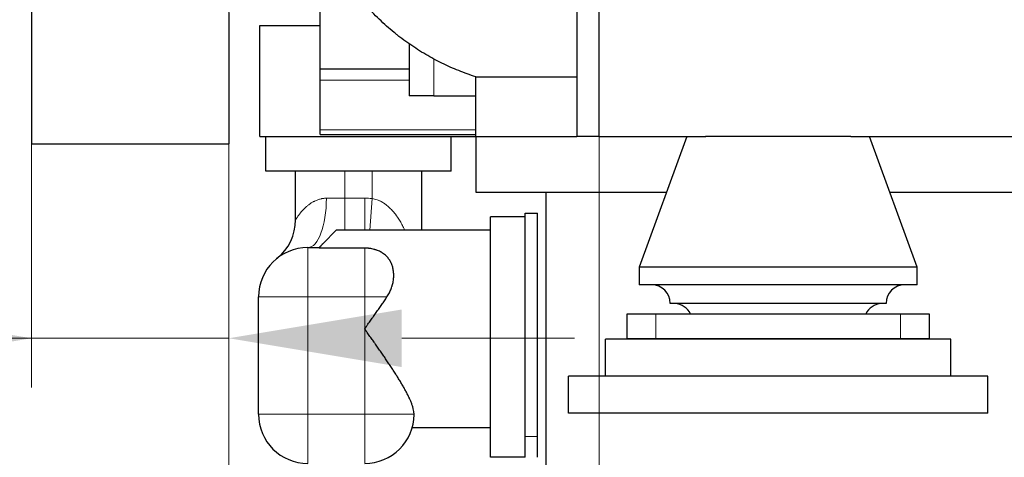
# Model space of a CAD drawing. Header units: inches. Extents: x 0 to 23760, y -13 to 16800.
# Tile 172 of 223: x 16546 to 17343, y 11839 to 12193. Entities that reach past the tile are written whole.
import ezdxf

# ---------------------------------------------------------------- set-up
doc = ezdxf.new("R2010")
doc.units = ezdxf.units.IN
doc.layers.add('254', color=7, linetype='Continuous', true_color=0xffffff)
doc.styles.add('latin_extended', font='simplex.shx')
doc.dimstyles.get("Standard").update_dxf_attribs({"dimtxt": 0.18, "dimasz": 0.18, "dimexe": 0.18, "dimexo": 0.0625, "dimgap": 0.09, "dimtad": 0, "dimtih": 1, "dimtoh": 1, "dimdec": 4, "dimzin": 0, "dimdsep": 46, "dimtxsty": 'Standard', "dimcen": 0.09, "dimadec": 0, "dimazin": 0, "dimtfac": 1, "dimtdec": 4, "dimtofl": 0, "dimtmove": 0, "dimatfit": 3, "dimfxl": 1, "dimtolj": 1, "dimtzin": 0, "dimarcsym": 0})

# ---------------------------------------------------------------- blocks, each defined once
blk = doc.blocks.new('_U11')
at = {"layer": '254', "color": 3, "linetype": 'Continuous', "lineweight": 13, "transparency": 16777216}
for p, q in [((16555.22, 12708.52), (16555.22, 11895.02)), ((16715.22, 12708.52), (16715.22, 11895.02)), ((16555.22, 11935.02), (15081.89, 11935.02)), ((16415.22, 11935.02), (16275.22, 11935.02)), ((16555.22, 11935.02), (16715.22, 11935.02)), ((16855.22, 11935.02), (16995.22, 11935.02))]:
    blk.add_line(p, q, dxfattribs=at)
at = {"layer": '254', "color": 3, "transparency": 16777216}
for points in [[(16415.22, 11911.69), (16415.22, 11958.35), (16555.22, 11935.02)], [(16855.22, 11958.35), (16855.22, 11911.69), (16715.22, 11935.02)]]:
    blk.add_solid(points, dxfattribs=at)
at = {"layer": 'Defpoints', "color": 0, "transparency": 16777216}
for p in [(16555.22, 12748.52), (16715.22, 12748.52), (16715.22, 11935.02)]:
    blk.add_point(p, dxfattribs=at)
at = {"layer": '254', "color": 2, "lineweight": 13, "transparency": 16777216, "insert": (15151.89, 12378.35), "char_height": 140, "attachment_point": 1, "style": 'latin_extended'}
blk.add_mtext('\\A1;\\C31;{\\H1.00x;\\Fsimplex.shx;Flywheel\\Fsimplex.shx;}\\C2;\\P  \\C2;90-240 ', dxfattribs=at)
blk = doc.blocks.new('_U12')
at = {"layer": '254', "color": 3, "linetype": 'Continuous', "lineweight": 13, "transparency": 16777216}
for p, q in [((16715.22, 12708.52), (16715.22, 11061)), ((17015.22, 12151.02), (17015.22, 11061)), ((16715.22, 11101), (15828.55, 11101)), ((16575.22, 11101), (16435.22, 11101)), ((16715.22, 11101), (17015.22, 11101)), ((17155.22, 11101), (17295.22, 11101))]:
    blk.add_line(p, q, dxfattribs=at)
at = {"layer": '254', "color": 3, "transparency": 16777216}
for points in [[(16575.22, 11077.67), (16575.22, 11124.33), (16715.22, 11101)], [(17155.22, 11124.33), (17155.22, 11077.67), (17015.22, 11101)]]:
    blk.add_solid(points, dxfattribs=at)
at = {"layer": 'Defpoints', "color": 0, "transparency": 16777216}
for p in [(16715.22, 12748.52), (17015.22, 12191.02), (17015.22, 11101)]:
    blk.add_point(p, dxfattribs=at)
at = {"layer": '254', "color": 2, "lineweight": 13, "transparency": 16777216, "insert": (15898.55, 11311), "char_height": 140, "attachment_point": 1, "style": 'latin_extended'}
blk.add_mtext('\\A1;300', dxfattribs=at)
blk = doc.blocks.new('_U13')
at = {"layer": '254', "color": 3, "linetype": 'Continuous', "lineweight": 13, "transparency": 16777216}
for p, q in [((21165.22, 12151.02), (21165.22, 11061)), ((17015.22, 12058.52), (17015.22, 11061)), ((17155.22, 11101), (21025.22, 11101))]:
    blk.add_line(p, q, dxfattribs=at)
at = {"layer": '254', "color": 3, "transparency": 16777216}
for points in [[(17155.22, 11124.33), (17155.22, 11077.67), (17015.22, 11101)], [(21025.22, 11077.67), (21025.22, 11124.33), (21165.22, 11101)]]:
    blk.add_solid(points, dxfattribs=at)
at = {"layer": 'Defpoints', "color": 0, "transparency": 16777216}
for p in [(21165.22, 12191.02), (17015.22, 12098.52), (21165.22, 11101)]:
    blk.add_point(p, dxfattribs=at)
at = {"layer": '254', "color": 2, "lineweight": 13, "transparency": 16777216, "insert": (18856.89, 11311), "char_height": 140, "attachment_point": 1, "style": 'latin_extended'}
blk.add_mtext('\\A1;4150', dxfattribs=at)

msp = doc.modelspace()

# ---------------------------------------------------------------- linework, layer by layer
at = {"layer": '254', "color": 2, "linetype": 'Continuous', "lineweight": 25}
for p, q in [((17015.22, 12098.518), (17015.22, 12283.518)), ((16555.22, 12271.683), (16555.22, 12092.518)), ((16997.22, 12273.565), (16997.22, 12098.518)), ((16789.22, 12153.308), (16789.22, 12265.602)), ((16715.22, 12199.1), (16715.22, 12092.518)), ((16740.22, 12188.517), (16789.22, 12188.517)), ((16740.22, 12098.518), (16740.22, 12188.517)), ((16861.22, 12173.514), (16861.22, 12131.518)), ((16789.22, 12144.071), (16789.22, 12153.308)), ((16789.22, 12153.308), (16861.22, 12153.308)), ((16789.22, 12104.024), (16789.22, 12144.071)), ((16915.22, 12098.518), (16915.22, 12146.936)), ((16915.22, 12146.936), (16997.22, 12146.936)), ((16881.22, 12131.518), (16861.22, 12131.518)), ((16881.22, 12131.518), (16915.22, 12131.518)), ((16789.22, 12100.194), (16789.22, 12104.024)), ((16740.22, 12098.518), (16915.219, 12098.518)), ((16745.22, 12070.518), (16745.22, 12098.518)), ((16789.22, 12100.194), (16915.219, 12100.194)), ((16895.22, 12070.518), (16895.22, 12098.518)), ((16915.22, 12098.518), (16997.232, 12098.518)), ((16915.22, 12098.518), (16915.22, 12053.518)), ((17015.22, 12098.518), (16997.22, 12098.518)), ((17015.22, 12098.518), (17101.527, 12098.518)), ((17086.22, 12098.518), (17047.72, 11992.518)), ((17218.966, 12098.518), (17101.469, 12098.518)), ((17219.024, 12098.518), (17586.493, 12098.518)), ((17272.72, 11992.518), (17234.22, 12098.518)), ((16555.22, 12092.518), (16715.22, 12092.518)), ((16895.22, 12070.518), (16745.22, 12070.518)), ((16769.22, 12030.968), (16769.22, 12070.518)), ((16871.22, 12070.518), (16871.22, 12022.618)), ((16915.22, 12053.518), (17069.88, 12053.518)), ((16972.22, 11673.076), (16972.22, 12053.516)), ((17250.571, 12053.518), (17554.911, 12053.518)), ((16955.22, 12033.518), (16927.22, 12033.518)), ((16927.22, 11838.518), (16927.22, 12033.518)), ((16955.22, 11855.518), (16955.22, 12036.518)), ((16955.22, 12036.518), (16965.22, 12036.518)), ((16965.22, 11855.518), (16965.22, 12036.518)), ((16802.22, 12022.518), (16791.601, 12011.899)), ((16927.22, 12022.618), (16802.22, 12022.618)), ((16802.22, 12022.618), (16802.22, 12022.518)), ((16779.22, 12008.518), (16788.22, 12008.518)), ((16791.601, 12011.899), (16788.22, 12008.518)), ((16788.22, 12008.518), (16788.22, 12008.064)), ((16825.22, 12008.064), (16788.22, 12008.064)), ((17272.72, 11992.518), (17047.72, 11992.518)), ((17047.72, 11992.518), (17047.72, 11978.286)), ((17272.72, 11978.286), (17272.72, 11992.518)), ((17272.72, 11978.286), (17047.72, 11978.286)), ((16739.22, 11873.518), (16739.22, 11968.518)), ((17247.72, 11963.286), (17072.72, 11963.286)), ((17061.026, 11954.518), (17037.72, 11954.518)), ((17037.72, 11954.518), (17037.72, 11934.518)), ((17259.413, 11954.518), (17061.026, 11954.518)), ((17282.72, 11954.518), (17259.413, 11954.518)), ((17282.72, 11934.518), (17282.72, 11954.518)), ((17300.22, 11934.218), (17020.22, 11934.218)), ((17020.22, 11904.218), (17020.22, 11934.218)), ((17061.026, 11934.518), (17037.72, 11934.518)), ((17259.413, 11934.518), (17061.026, 11934.518)), ((17282.72, 11934.518), (17259.413, 11934.518)), ((17300.22, 11904.218), (17300.22, 11934.218)), ((17330.22, 11904.218), (16990.22, 11904.218)), ((16990.22, 11874.218), (16990.22, 11904.218)), ((17300.22, 11904.218), (17020.22, 11904.218)), ((17330.22, 11874.218), (17330.22, 11904.218)), ((17330.22, 11874.218), (16990.22, 11874.218)), ((16863.713, 11862.618), (16927.22, 11862.618)), ((16955.22, 11855.121), (16955.22, 11855.518)), ((16955.22, 11838.518), (16955.22, 11855.123)), ((16965.22, 11838.518), (16965.22, 11855.518)), ((16955.22, 11838.518), (16927.22, 11838.518))]:
    msp.add_line(p, q, dxfattribs=at)
at = {"layer": '254', "color": 110, "linetype": 'Continuous', "lineweight": 13}
for p, q in [((16881.22, 12131.518), (16881.22, 12161.326)), ((16789.22, 12144.071), (16861.219, 12144.071)), ((16789.22, 12104.024), (16915.22, 12104.024)), ((16809.22, 12070.518), (16809.22, 12048.518)), ((16831.22, 12048.293), (16831.22, 12070.518)), ((16794.22, 12048.518), (16809.22, 12048.518)), ((16809.22, 12048.518), (16825.22, 12048.518)), ((16809.22, 12022.617), (16809.22, 12048.518)), ((16825.22, 12022.617), (16825.22, 12048.518)), ((16829.289, 12022.617), (16831.22, 12048.293)), ((16779.22, 12008.518), (16779.22, 11968.518)), ((16825.22, 12008.064), (16825.22, 11968.518)), ((16779.22, 11968.518), (16739.22, 11968.518)), ((16825.22, 11968.518), (16779.22, 11968.518)), ((16779.22, 11968.518), (16779.22, 11873.518)), ((16825.22, 11873.518), (16825.22, 11968.518)), ((16843.28, 11968.518), (16825.22, 11968.518)), ((17061.026, 11934.518), (17061.026, 11954.518)), ((17259.413, 11934.518), (17259.413, 11954.518)), ((16739.22, 11873.518), (16779.22, 11873.518)), ((16779.22, 11873.518), (16825.22, 11873.518)), ((16779.22, 11873.518), (16779.22, 11833.518)), ((16825.22, 11873.518), (16865.219, 11873.518)), ((16825.22, 11833.518), (16825.22, 11873.518)), ((16955.22, 11855.518), (16965.22, 11855.518))]:
    msp.add_line(p, q, dxfattribs=at)
msp.add_arc((16825.22, 11968.518), 80, 85.698778, 90, dxfattribs=at)
at = {"layer": '254', "color": 2, "linetype": 'Continuous', "lineweight": 25}
for centre, radius, start, end in [((16729.22, 12030.968), 40, 308.682187, 0), ((16779.22, 11968.518), 40, 90, 180), ((17057.72, 11963.286), 15, 0, 90), ((17262.72, 11963.286), 15, 90, 180), ((17075.555, 11948.331), 15, 24.359101, 85.546788), ((17244.885, 11948.331), 15, 94.453212, 155.640899), ((16779.22, 11873.518), 40, 180, 270), ((16825.22, 11873.518), 40, 270, 359.738975)]:
    msp.add_arc(centre, radius, start, end, dxfattribs=at)
at = {"layer": '254', "color": 110, "linetype": 'Continuous', "lineweight": 13}
msp.add_ellipse((16779.22, 12048.518), major_axis=(0, 40), ratio=0.375, start_param=3.1415927, end_param=4.712389, dxfattribs=at)
at = {"layer": '254', "color": 2, "linetype": 'Continuous', "lineweight": 25}
for points, knots in [([(16915.22, 12146.936), (16912.88, 12147.68), (16910.556, 12148.467), (16905.939, 12150.124), (16903.646, 12150.996), (16899.086, 12152.825), (16896.821, 12153.783), (16892.316, 12155.786), (16890.077, 12156.832), (16885.625, 12159.013), (16883.411, 12160.149), (16879.008, 12162.513), (16876.819, 12163.742), (16872.464, 12166.297), (16870.299, 12167.623), (16865.991, 12170.376), (16863.848, 12171.803), (16859.585, 12174.765), (16857.465, 12176.3), (16854.3, 12178.688), (16853.248, 12179.498), (16851.937, 12180.53), (16851.675, 12180.737), (16851.152, 12181.152), (16850.369, 12181.778), (16849.59, 12182.409), (16847.004, 12184.529), (16844.964, 12186.27), (16840.944, 12189.844), (16838.963, 12191.677), (16835.062, 12195.439), (16833.141, 12197.368), (16830.304, 12200.337), (16829.365, 12201.339), (16827.504, 12203.369), (16826.581, 12204.396), (16824.75, 12206.478), (16823.842, 12207.532), (16822.492, 12209.134), (16822.043, 12209.671), (16821.374, 12210.482), (16821.151, 12210.753), (16820.707, 12211.297), (16819.6, 12212.66), (16818.51, 12214.039), (16816.789, 12216.264), (16815.939, 12217.386), (16815.101, 12218.518)], [0, 0, 0, 0, 0.0625, 0.0625, 0.125, 0.125, 0.1875, 0.1875, 0.25, 0.25, 0.3125, 0.3125, 0.375, 0.375, 0.4375, 0.4375, 0.5, 0.5, 0.5625, 0.5625, 0.59375, 0.59375, 0.6015625, 0.6015625, 0.609375, 0.625, 0.625, 0.6875, 0.6875, 0.75, 0.75, 0.8125, 0.8125, 0.84375, 0.84375, 0.875, 0.875, 0.90625, 0.90625, 0.921875, 0.921875, 0.9296875, 0.9296875, 0.9375, 0.96875, 0.96875, 1, 1, 1, 1]), ([(16788.22, 12008.064), (16788.487, 12008.409), (16788.758, 12008.747), (16789.171, 12009.245), (16789.309, 12009.41), (16789.588, 12009.736), (16789.729, 12009.898), (16790.435, 12010.697), (16791.012, 12011.311), (16791.601, 12011.899)], [0, 0, 0, 0, 0.25, 0.25, 0.375, 0.375, 0.5, 0.5, 1, 1, 1, 1]), ([(16843.28, 11968.518), (16843.639, 11969.049), (16843.978, 11969.586), (16844.617, 11970.669), (16844.917, 11971.216), (16845.483, 11972.319), (16845.748, 11972.875), (16846.244, 11973.994), (16846.475, 11974.558), (16846.904, 11975.693), (16847.101, 11976.264), (16847.374, 11977.125), (16847.46, 11977.413), (16847.584, 11977.846), (16847.624, 11977.991), (16847.703, 11978.28), (16847.741, 11978.425), (16847.926, 11979.147), (16848.056, 11979.722), (16848.283, 11980.867), (16848.379, 11981.438), (16848.539, 11982.572), (16848.666, 11983.702), (16848.727, 11984.82), (16848.756, 11985.933), (16848.754, 11986.486), (16848.73, 11987.175), (16848.722, 11987.381), (16848.711, 11987.587), (16848.703, 11987.724), (16848.699, 11987.792), (16848.676, 11988.134), (16848.654, 11988.406), (16848.576, 11989.215), (16848.439, 11990.278), (16848.237, 11991.31), (16848.001, 11992.327), (16847.867, 11992.827), (16847.566, 11993.814), (16847.398, 11994.301), (16847.028, 11995.258), (16846.826, 11995.729), (16846.55, 11996.309), (16846.465, 11996.482), (16846.378, 11996.654), (16846.32, 11996.769), (16846.29, 11996.826), (16846.141, 11997.111), (16846.017, 11997.336), (16845.635, 11998.001), (16845.363, 11998.433), (16844.787, 11999.272), (16844.483, 11999.679), (16843.839, 12000.471), (16843.5, 12000.856), (16842.786, 12001.602), (16842.411, 12001.963), (16841.622, 12002.663), (16841.209, 12003.001), (16840.665, 12003.409), (16840.555, 12003.49), (16840.332, 12003.65), (16840.219, 12003.73), (16839.878, 12003.965), (16839.647, 12004.118), (16838.94, 12004.564), (16838.454, 12004.845), (16837.446, 12005.377), (16836.925, 12005.626), (16835.848, 12006.094), (16835.291, 12006.312), (16834.642, 12006.538), (16834.57, 12006.563), (16834.424, 12006.612), (16834.351, 12006.637), (16834.132, 12006.709), (16833.69, 12006.85), (16833.243, 12006.98), (16832.34, 12007.224), (16831.727, 12007.368), (16830.477, 12007.617), (16829.841, 12007.722), (16829.031, 12007.828), (16828.786, 12007.858), (16828.54, 12007.885), (16828.376, 12007.903), (16828.294, 12007.911), (16827.881, 12007.951), (16827.55, 12007.978), (16826.556, 12008.043), (16825.889, 12008.064), (16825.22, 12008.064)], [0, 0, 0, 0, 0.03125, 0.03125, 0.0625, 0.0625, 0.09375, 0.09375, 0.125, 0.125, 0.15625, 0.15625, 0.171875, 0.171875, 0.1796875, 0.1796875, 0.1875, 0.1875, 0.21875, 0.21875, 0.25, 0.25, 0.28125, 0.3125, 0.3125, 0.34375, 0.34375, 0.3515625, 0.3554687, 0.3554687, 0.359375, 0.359375, 0.375, 0.375, 0.40625, 0.4375, 0.4375, 0.46875, 0.46875, 0.5, 0.5, 0.53125, 0.53125, 0.5390625, 0.5429687, 0.5429687, 0.546875, 0.546875, 0.5625, 0.5625, 0.59375, 0.59375, 0.625, 0.625, 0.65625, 0.65625, 0.6875, 0.6875, 0.71875, 0.71875, 0.7265625, 0.7265625, 0.734375, 0.734375, 0.75, 0.75, 0.78125, 0.78125, 0.8125, 0.8125, 0.84375, 0.84375, 0.8476562, 0.8476562, 0.8515625, 0.8515625, 0.859375, 0.875, 0.875, 0.90625, 0.90625, 0.9375, 0.9375, 0.9453125, 0.9492187, 0.9492187, 0.953125, 0.953125, 0.96875, 0.96875, 1, 1, 1, 1]), ([(16865.219, 11873.518), (16865.214, 11873.85), (16865.198, 11874.189), (16865.155, 11874.71), (16865.138, 11874.885), (16865.108, 11875.151), (16865.097, 11875.24), (16865.075, 11875.419), (16865.063, 11875.509), (16864.948, 11876.319), (16864.802, 11877.06), (16864.432, 11878.582), (16864.209, 11879.363), (16863.693, 11880.965), (16863.4, 11881.786), (16862.749, 11883.466), (16862.392, 11884.326), (16861.909, 11885.424), (16861.81, 11885.645), (16861.66, 11885.978), (16861.609, 11886.09), (16861.507, 11886.313), (16861.25, 11886.871), (16860.984, 11887.432), (16860.327, 11888.789), (16859.866, 11889.703), (16858.904, 11891.55), (16858.403, 11892.484), (16857.363, 11894.371), (16856.825, 11895.324), (16855.714, 11897.249), (16855.142, 11898.221), (16853.966, 11900.184), (16853.362, 11901.175), (16852.435, 11902.677), (16852.122, 11903.179), (16851.726, 11903.811), (16851.647, 11903.937), (16851.488, 11904.19), (16851.249, 11904.57), (16851.009, 11904.95), (16850.205, 11906.218), (16849.553, 11907.235), (16848.232, 11909.274), (16847.563, 11910.296), (16846.21, 11912.346), (16845.526, 11913.375), (16844.145, 11915.437), (16843.447, 11916.472), (16842.04, 11918.547), (16841.329, 11919.588), (16839.898, 11921.677), (16839.176, 11922.725), (16837.722, 11924.828), (16836.989, 11925.883), (16835.514, 11928.001), (16834.772, 11929.064), (16833.838, 11930.397), (16833.651, 11930.664), (16833.276, 11931.199), (16833.088, 11931.466), (16832.525, 11932.269), (16832.149, 11932.804), (16831.019, 11934.41), (16830.265, 11935.482), (16829.131, 11937.09), (16828.753, 11937.626), (16827.997, 11938.699), (16827.618, 11939.236), (16827.051, 11940.042), (16826.862, 11940.311), (16826.579, 11940.714), (16826.485, 11940.849), (16826.297, 11941.119), (16826.203, 11941.254), (16826.063, 11941.457), (16826.017, 11941.525), (16825.924, 11941.66), (16825.878, 11941.728), (16825.786, 11941.865), (16825.741, 11941.934), (16825.674, 11942.037), (16825.652, 11942.072), (16825.608, 11942.142), (16825.587, 11942.177), (16825.545, 11942.248), (16825.525, 11942.285), (16825.487, 11942.358), (16825.469, 11942.395), (16825.45, 11942.443), (16825.447, 11942.453), (16825.44, 11942.472), (16825.437, 11942.482), (16825.428, 11942.512), (16825.423, 11942.532), (16825.417, 11942.572), (16825.415, 11942.593), (16825.415, 11942.624), (16825.415, 11942.634), (16825.416, 11942.655), (16825.42, 11942.686), (16825.426, 11942.716), (16825.437, 11942.756), (16825.444, 11942.775), (16825.466, 11942.833), (16825.484, 11942.87), (16825.521, 11942.943), (16825.541, 11942.979), (16825.582, 11943.05), (16825.603, 11943.085), (16825.668, 11943.19), (16825.713, 11943.258), (16825.803, 11943.395), (16825.849, 11943.464), (16825.987, 11943.667), (16826.08, 11943.803), (16826.267, 11944.072), (16826.361, 11944.207), (16826.548, 11944.476), (16826.642, 11944.611), (16826.925, 11945.014), (16827.114, 11945.282), (16827.491, 11945.819), (16827.68, 11946.087), (16828.247, 11946.891), (16828.624, 11947.427), (16829.379, 11948.497), (16829.757, 11949.032), (16830.51, 11950.102), (16830.887, 11950.637), (16831.451, 11951.439), (16831.639, 11951.706), (16832.015, 11952.241), (16832.203, 11952.508), (16833.14, 11953.843), (16833.886, 11954.906), (16835.369, 11957.026), (16836.105, 11958.082), (16837.569, 11960.187), (16838.296, 11961.237), (16839.739, 11963.328), (16840.455, 11964.37), (16841.877, 11966.449), (16842.581, 11967.485), (16843.28, 11968.518)], [0, 0, 0, 0, 0.015625, 0.015625, 0.0234375, 0.0234375, 0.0273438, 0.0273438, 0.03125, 0.03125, 0.0625, 0.0625, 0.09375, 0.09375, 0.125, 0.125, 0.15625, 0.15625, 0.1640625, 0.1640625, 0.1679688, 0.1679688, 0.171875, 0.1875, 0.1875, 0.21875, 0.21875, 0.25, 0.25, 0.28125, 0.28125, 0.3125, 0.3125, 0.34375, 0.34375, 0.359375, 0.359375, 0.3632813, 0.3632813, 0.3671875, 0.375, 0.375, 0.40625, 0.40625, 0.4375, 0.4375, 0.46875, 0.46875, 0.5, 0.5, 0.53125, 0.53125, 0.5625, 0.5625, 0.59375, 0.59375, 0.625, 0.625, 0.6328125, 0.6328125, 0.640625, 0.640625, 0.65625, 0.65625, 0.6875, 0.6875, 0.703125, 0.703125, 0.71875, 0.71875, 0.7265625, 0.7265625, 0.7304688, 0.7304688, 0.734375, 0.734375, 0.7363281, 0.7363281, 0.7382813, 0.7382813, 0.7402344, 0.7402344, 0.7412109, 0.7412109, 0.7421875, 0.7421875, 0.7431641, 0.7431641, 0.7441406, 0.7441406, 0.7443848, 0.7443848, 0.7446289, 0.7446289, 0.7451172, 0.7451172, 0.7456055, 0.7456055, 0.7458496, 0.7458496, 0.7460938, 0.746582, 0.746582, 0.7470703, 0.7470703, 0.7480469, 0.7480469, 0.7490234, 0.7490234, 0.75, 0.75, 0.7519531, 0.7519531, 0.7539063, 0.7539063, 0.7578125, 0.7578125, 0.7617188, 0.7617188, 0.765625, 0.765625, 0.7734375, 0.7734375, 0.78125, 0.78125, 0.796875, 0.796875, 0.8125, 0.8125, 0.828125, 0.828125, 0.8359375, 0.8359375, 0.84375, 0.84375, 0.875, 0.875, 0.90625, 0.90625, 0.9375, 0.9375, 0.96875, 0.96875, 1, 1, 1, 1])]:
    msp.add_open_spline(points, degree=3, knots=knots, dxfattribs=at)
at = {"layer": '254', "color": 110, "linetype": 'Continuous', "lineweight": 13}
for points, knots in [([(16769.22, 12030.968), (16769.221, 12030.97), (16769.232, 12030.987), (16769.274, 12031.054), (16769.306, 12031.105), (16769.432, 12031.306), (16769.557, 12031.503), (16769.803, 12031.884), (16769.894, 12032.025), (16770.021, 12032.217), (16770.047, 12032.256), (16770.099, 12032.336), (16770.18, 12032.459), (16770.295, 12032.63), (16770.385, 12032.765), (16770.447, 12032.856), (16770.478, 12032.902), (16770.574, 12033.043), (16770.639, 12033.139), (16770.841, 12033.432), (16770.984, 12033.637), (16771.282, 12034.059), (16771.439, 12034.277), (16771.766, 12034.725), (16771.936, 12034.955), (16772.29, 12035.425), (16772.474, 12035.665), (16772.855, 12036.152), (16773.053, 12036.4), (16773.665, 12037.154), (16774.099, 12037.669), (16774.793, 12038.451), (16775.031, 12038.714), (16775.399, 12039.11), (16775.586, 12039.308), (16775.777, 12039.507), (16775.905, 12039.639), (16775.969, 12039.706), (16776.553, 12040.302), (16777.098, 12040.829), (16778.24, 12041.867), (16778.837, 12042.378), (16779.777, 12043.124), (16780.097, 12043.369), (16780.754, 12043.851), (16781.09, 12044.089), (16781.778, 12044.553), (16782.13, 12044.78), (16782.852, 12045.223), (16783.222, 12045.439), (16783.697, 12045.7), (16783.792, 12045.752), (16783.984, 12045.855), (16784.274, 12046.007), (16784.567, 12046.155), (16785.159, 12046.443), (16785.561, 12046.626), (16786.381, 12046.971), (16786.799, 12047.134), (16787.65, 12047.436), (16788.084, 12047.576), (16788.97, 12047.831), (16789.421, 12047.946), (16790.112, 12048.096), (16790.345, 12048.143), (16790.639, 12048.197), (16790.698, 12048.207), (16790.816, 12048.228), (16790.994, 12048.258), (16791.647, 12048.36), (16792.25, 12048.427), (16793.226, 12048.499), (16793.72, 12048.518), (16794.22, 12048.518)], [0, 0, 0, 0, 0.0297787, 0.0297787, 0.0610761, 0.0610761, 0.123671, 0.123671, 0.1549685, 0.1549685, 0.1627929, 0.1627929, 0.1706172, 0.186266, 0.1940903, 0.1940903, 0.2019147, 0.2019147, 0.2175634, 0.2175634, 0.2488609, 0.2488609, 0.2801584, 0.2801584, 0.3114558, 0.3114558, 0.3427533, 0.3427533, 0.3740507, 0.3740507, 0.4366457, 0.4366457, 0.4679431, 0.4679431, 0.4835919, 0.4914162, 0.4914162, 0.4992406, 0.4992406, 0.5618355, 0.5618355, 0.6244304, 0.6244304, 0.6557279, 0.6557279, 0.6870254, 0.6870254, 0.7183228, 0.7183228, 0.7496203, 0.7496203, 0.7574447, 0.7574447, 0.765269, 0.7809178, 0.7809178, 0.8122152, 0.8122152, 0.8435127, 0.8435127, 0.8748101, 0.8748101, 0.9061076, 0.9061076, 0.9217563, 0.9217563, 0.9256685, 0.9256685, 0.9295807, 0.9374051, 0.9687025, 0.9687025, 1, 1, 1, 1]), ([(16831.22, 12048.293), (16831.913, 12048.188), (16832.594, 12048.05), (16833.931, 12047.71), (16834.588, 12047.509), (16835.88, 12047.048), (16836.515, 12046.789), (16837.453, 12046.36), (16837.763, 12046.21), (16838.147, 12046.015), (16838.224, 12045.976), (16838.377, 12045.896), (16838.606, 12045.775), (16838.832, 12045.652), (16839.582, 12045.233), (16840.167, 12044.876), (16841.022, 12044.312), (16841.303, 12044.12), (16841.721, 12043.824), (16841.859, 12043.724), (16842.133, 12043.523), (16842.27, 12043.421), (16842.944, 12042.909), (16843.467, 12042.486), (16844.483, 12041.615), (16844.976, 12041.168), (16845.936, 12040.252), (16846.402, 12039.783), (16847.311, 12038.826), (16847.753, 12038.337), (16848.617, 12037.343), (16849.037, 12036.837), (16849.859, 12035.808), (16850.26, 12035.286), (16850.749, 12034.623), (16850.846, 12034.49), (16851.039, 12034.223), (16851.327, 12033.822), (16851.609, 12033.418), (16852.165, 12032.607), (16852.525, 12032.062), (16853.227, 12030.964), (16853.568, 12030.41), (16854.233, 12029.296), (16854.557, 12028.735), (16855.505, 12027.041), (16856.105, 12025.897), (16856.981, 12024.124), (16857.277, 12023.504), (16857.566, 12022.881)], [0, 0, 0, 0, 0.0524535, 0.0524535, 0.104907, 0.104907, 0.1573605, 0.1573605, 0.1835873, 0.1835873, 0.190144, 0.190144, 0.1967007, 0.2098141, 0.2098141, 0.2622676, 0.2622676, 0.2884943, 0.2884943, 0.3016077, 0.3016077, 0.3147211, 0.3147211, 0.3671746, 0.3671746, 0.4196281, 0.4196281, 0.4720816, 0.4720816, 0.5245351, 0.5245351, 0.5769886, 0.5769886, 0.6294422, 0.6294422, 0.6425555, 0.6425555, 0.6556689, 0.6818957, 0.6818957, 0.7343492, 0.7343492, 0.7868027, 0.7868027, 0.8392562, 0.8392562, 0.9441632, 0.9441632, 1, 1, 1, 1])]:
    msp.add_open_spline(points, degree=3, knots=knots, dxfattribs=at)
at = {"layer": '254', "color": 2, "linetype": 'Continuous', "lineweight": 25}
msp.add_open_spline([(16865.22, 11873.336), (16865.22, 11873.396), (16865.22, 11873.457), (16865.219, 11873.518)], degree=3, dxfattribs=at)

# ---------------------------------------------------------------- dimensions: what is measured, and where the dimension line sits
at = {"layer": '254', "color": 2, "linetype": 'Continuous', "lineweight": 13}
dim = msp.add_linear_dim(base=(16715.22, 11935.021), p1=(16555.22, 12748.518), p2=(16715.22, 12748.518), text='\\C31;{\\H1.00x;\\Fsimplex.shx;Flywheel\\Fsimplex.shx;}\\C2;\\P  \\C2;90-240 ', dimstyle='Standard', override={"dimscale": 40, "dimtxt": 3.5, "dimasz": 3.5, "dimexe": 1, "dimexo": 1, "dimgap": 1.75, "dimtad": 1, "dimtih": 1, "dimtoh": 0, "dimdec": 2, "dimlfac": 0.025, "dimzin": 8, "dimdsep": 46, "dimlunit": 2, "dimpost": '', "dimtxsty": 'latin_extended', "dimsah": 1, "dimse1": 0, "dimse2": 0, "dimsd1": 0, "dimsd2": 0, "dimclrd": 3, "dimclre": 3, "dimclrt": 2, "dimtol": 0, "dimtm": -0.1, "dimtfac": 0.714286, "dimtdec": 3, "dimtofl": 1, "dimtmove": 0, "dimtzin": 8, "dimlwd": 13, "dimlwe": 13}, dxfattribs=at)
dim.commit()
dim.dimension.update_dxf_attribs({"geometry": '_U11', "text_midpoint": (15678.553, 11935.021), "dimtype": 160})
for base, p1, p2, picture, middle in [((17015.22, 11100.999), (16715.22, 12748.518), (17015.22, 12191.018), '_U12', (16078.553, 11100.999)), ((21165.22, 11100.999), (17015.22, 12098.518), (21165.22, 12191.018), '_U13', (19090.22, 11100.999))]:
    dim = msp.add_linear_dim(base=base, p1=p1, p2=p2, dimstyle='Standard', override={"dimscale": 40, "dimtxt": 3.5, "dimasz": 3.5, "dimexe": 1, "dimexo": 1, "dimgap": 1.75, "dimtad": 1, "dimtih": 1, "dimtoh": 0, "dimdec": 2, "dimlfac": 1, "dimzin": 8, "dimdsep": 46, "dimlunit": 2, "dimtxsty": 'latin_extended', "dimsah": 1, "dimse1": 0, "dimse2": 0, "dimsd1": 0, "dimsd2": 0, "dimclrd": 3, "dimclre": 3, "dimclrt": 2, "dimtol": 0, "dimtm": -0.1, "dimtfac": 0.714286, "dimtdec": 3, "dimtofl": 1, "dimtmove": 0, "dimtzin": 8, "dimlwd": 13, "dimlwe": 13}, dxfattribs=at)
    dim.commit()
    dim.dimension.update_dxf_attribs({"geometry": picture, "text_midpoint": middle, "dimtype": 160})

doc.saveas('drawing.dxf')
